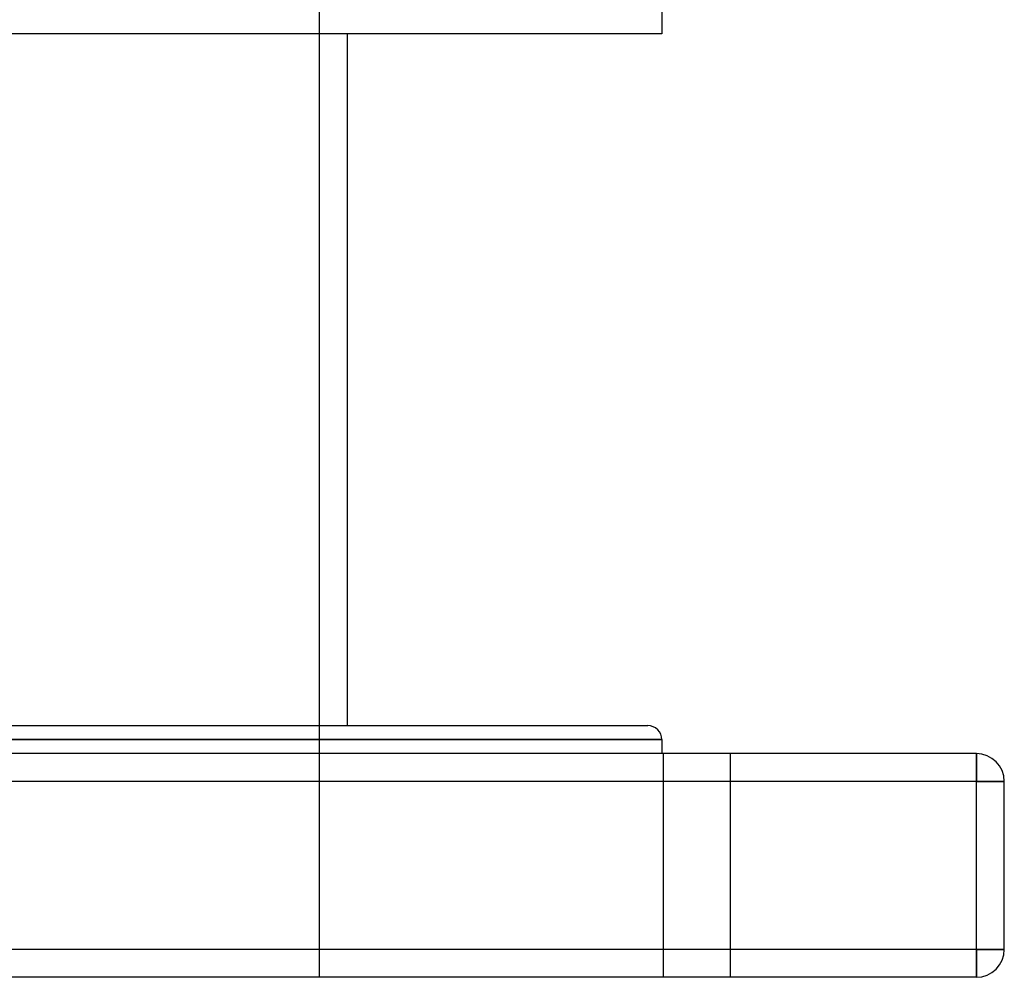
# Model space of a CAD drawing. Header units: millimetres. Extents: x -320 to 320, y -170 to 171.
# Tile 7 of 11: x 104 to 280, y -170 to 1. Entities that reach past the tile are written whole.
import ezdxf

# ---------------------------------------------------------------- set-up
doc = ezdxf.new("R2010")
doc.units = ezdxf.units.MM
doc.layers.add('HIDDEN', color=7, linetype='Continuous')
doc.layers.add('THICK', color=7, linetype='Continuous')

msp = doc.modelspace()

# ---------------------------------------------------------------- linework, layer by layer
at = {"layer": 'HIDDEN'}
for p, q in [((157.5, 3.2), (157.5, -170.5)), ((218.75, -128), (0, -128)), ((219, -130.5), (219, -170.5)), ((219, -130.5), (219, -170.5)), ((231, -130.5), (231, -170.5)), ((231, -130.5), (231, -170.5)), ((275, -135.5), (275, -130.5)), ((275, -130.5), (275, -130.5)), ((275, -135.5), (-275, -135.5)), ((275, -135.5), (280, -135.5)), ((275, -165.5), (275, -135.5)), ((280, -135.5), (280, -135.5)), ((275, -165.5), (-275, -165.5)), ((275, -165.5), (280, -165.5)), ((275, -170.5), (275, -165.5)), ((280, -165.5), (280, -165.5)), ((275, -170.5), (275, -170.5))]:
    msp.add_line(p, q, dxfattribs=at)
at = {"layer": 'THICK'}
for p, q in [((218.75, 6.75), (218.75, -1.8)), ((218.75, -1.8), (0, -1.8)), ((162.5, -1.8), (162.5, -125.5)), ((-216.25, -125.5), (216.25, -125.5)), ((0, -128), (218.75, -128)), ((218.75, -128), (218.75, -130.5)), ((275, -130.5), (-275, -130.5)), ((275, -130.5), (275, -135.5)), ((275, -135.5), (-275, -135.5)), ((280, -135.5), (275, -135.5)), ((275, -165.5), (275, -135.5)), ((280, -165.5), (280, -135.5)), ((275, -165.5), (-275, -165.5)), ((275, -165.5), (275, -170.5)), ((280, -165.5), (275, -165.5)), ((275, -170.5), (-275, -170.5))]:
    msp.add_line(p, q, dxfattribs=at)
for centre, radius, start, end in [((216.25, -128), 2.5, 0, 90), ((275, -135.5), 5, 0, 90), ((275, -165.5), 5, 270, 0)]:
    msp.add_arc(centre, radius, start, end, dxfattribs=at)

doc.saveas('drawing.dxf')
